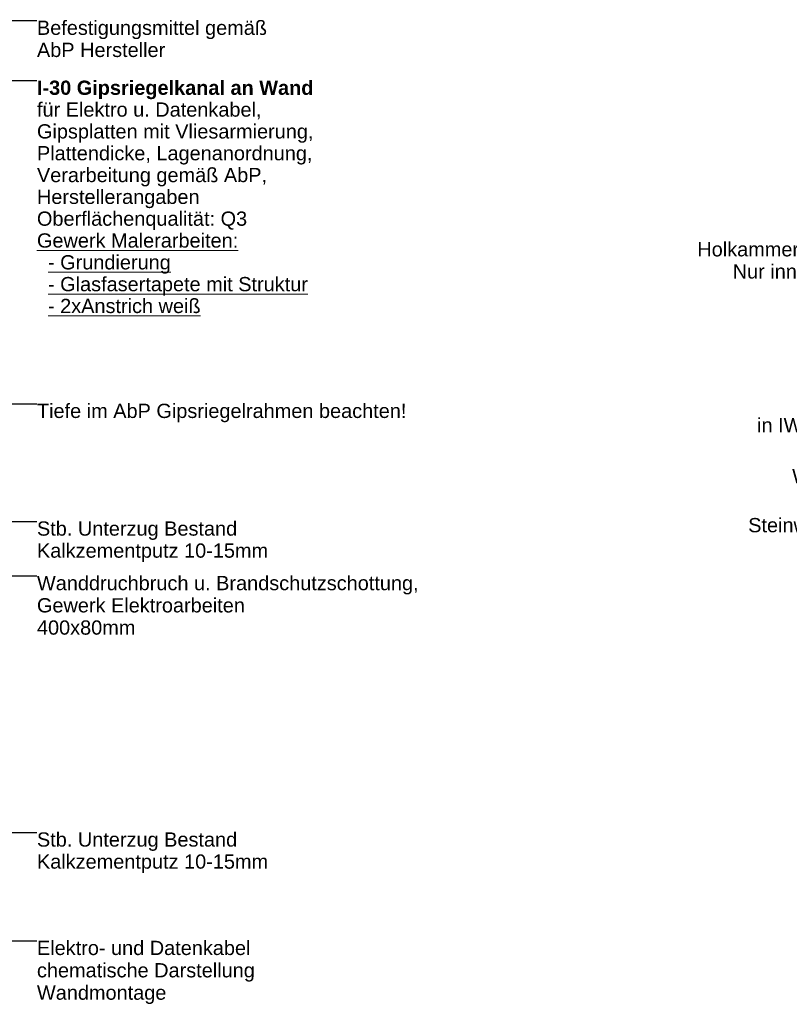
# Model space of a CAD drawing. Header units: metres. Extents: x -0.6 to 10, y -2.1 to 1.5.
# Tile 5 of 25: x 0.8 to 1.7, y -1.9 to -0.6. Entities that reach past the tile are written whole.
import ezdxf

# ---------------------------------------------------------------- set-up
doc = ezdxf.new("R2010")
doc.units = ezdxf.units.M
doc.header["$MEASUREMENT"] = 0
doc.layers.add('152 - Bemaßung_ Beschriftung.Ausbau', color=7, linetype='Continuous')
doc.styles.add('ERSTELLTER_STIL_1', font='txt')
doc.styles.add('ERSTELLTER_STIL_2', font='txt')
doc.dimstyles.new('ERSTELLTER_STIL__3', dxfattribs={"dimtxt": 0.18, "dimasz": 0.001824, "dimexe": 0.18, "dimexo": 0.0625, "dimgap": 0, "dimtad": 0, "dimtih": 1, "dimtoh": 1, "dimdec": 4, "dimzin": 0, "dimdsep": 46, "dimcen": 0.09, "dimadec": 0, "dimazin": 0, "dimtfac": 1, "dimtdec": 4, "dimtmove": 0, "dimatfit": 3, "dimldrblk": 'ARROWHEAD_11', "dimfxl": 1, "dimtolj": 1, "dimtzin": 0, "dimarcsym": 0})
doc.dimstyles.new('ERSTELLTER_STIL__7', dxfattribs={"dimtxt": 0.18, "dimasz": 0.00912, "dimexe": 0.18, "dimexo": 0.0625, "dimgap": 0, "dimtad": 0, "dimtih": 1, "dimtoh": 1, "dimdec": 4, "dimzin": 0, "dimdsep": 46, "dimcen": 0.09, "dimadec": 0, "dimazin": 0, "dimtfac": 1, "dimtdec": 4, "dimtmove": 0, "dimatfit": 3, "dimldrblk": 'ARROWHEAD_11', "dimfxl": 1, "dimtolj": 1, "dimtzin": 0, "dimarcsym": 0})

# ---------------------------------------------------------------- blocks, each defined once
blk = doc.blocks.new('ARROWHEAD_11')
at = {"color": 0, "linetype": 'Continuous', "lineweight": 0}
blk.add_line((0, 0), (-1, 0), dxfattribs=at)
at = {"color": 0, "linetype": 'Continuous', "lineweight": 0, "const_width": 0.25, "flags": 128}
blk.add_lwpolyline([(-0.125, 0, 1), (0.125, 0, 1)], format="xyb", close=True, dxfattribs=at)

msp = doc.modelspace()

# ---------------------------------------------------------------- texts
at = {"layer": '152 - Bemaßung_ Beschriftung.Ausbau', "color": 7, "linetype": 'Continuous', "lineweight": 9, "char_height": 0.018}
for s, insert, attachment_point, line_spacing_factor, style in [('\\A1;{\\pql;\\fArial|b0|i0|c0|p38;Befestigungsmittel gemäß\\P\\pql;\\fArial|b0|i0|c0|p38;AbP Hersteller}', (0.7878, -0.6333), 1, 0.93321, 'ERSTELLTER_STIL_1'), ('\\A1;{\\pql;\\pt0.25;\\fArial|b1|i0|c0|p38;I-30 Gipsriegelkanal\\fArial|b0|i0|c0|p38; \\fArial|b1|i0|c0|p38;an Wand\\P\\pql;\\fArial|b0|i0|c0|p38;für Elektro u. Datenkabel,\\P\\pql;\\fArial|b0|i0|c0|p38;Gipsplatten mit Vliesarmierung,\\P\\pql;\\fArial|b0|i0|c0|p38;Plattendicke, Lagenanordnung,\\P\\pql;\\fArial|b0|i0|c0|p38;Verarbeitung gemäß AbP,\\P\\pql;\\fArial|b0|i0|c0|p38;Herstellerangaben\\P\\pql;\\fArial|b0|i0|c0|p38;Oberflächenqualität: Q3\\P\\pql;\\fArial|b0|i0|c0|p38;\\L\\LGewerk Malerarbeiten:\\P\\pql;\\fArial|b0|i0|c0|p38;  - Grundierung\\P\\pql;\\fArial|b0|i0|c0|p38;  - Glasfasertapete mit Struktur\\P\\pql;\\fArial|b0|i0|c0|p38;  - 2xAnstrich weiß}', (0.7878, -0.7091), 1, 0.919065, 'ERSTELLTER_STIL_2'), ('\\A1;{\\pqr;\\fArial|b0|i0|c0|p38;Befestigungsmittel geeignet für\\P\\pqr;\\fArial|b0|i0|c0|p38;Holkammerdecken, gemäß Bauwerksversuch\\P\\pqr;\\fArial|b0|i0|c0|p38;Nur innerhalb der Hohlkammern zulässig!}', (2.1294, -0.8853), 3, 0.931953, 'ERSTELLTER_STIL_1'), ('\\A1;{\\pqr;\\fArial|b0|i0|c0|p38;2\\fArial|b0|i0|c0|p38; KB / \\fArial|b0|i0|c0|p38;80\\fArial|b0|i0|c0|p38;mm \\P\\pqr;\\fArial|b0|i0|c0|p38;in IW/MW für Durchführung ELT/Daten}', (2.1294, -1.1079), 3, 0.921839, 'ERSTELLTER_STIL_1'), ('\\A1;{\\pql;\\fArial|b0|i0|c0|p38;Stb. Unterzug Bestand\\P\\pql;\\fArial|b0|i0|c0|p38;Kalkzementputz 10-15mm}', (0.7878, -1.2662), 1, 0.9285, 'ERSTELLTER_STIL_1'), ('\\A1;{\\pql;\\fArial|b0|i0|c0|p38;Wanddruchbruch u. Brandschutzschott\\fArial|b0|i0|c0|p38;ung\\fArial|b0|i0|c0|p38;,\\P\\pql;\\fArial|b0|i0|c0|p38;Gewerk Elektroarbeiten\\P\\pql;\\fArial|b0|i0|c0|p38;400x80mm}', (0.7878, -1.3351), 1, 0.936803, 'ERSTELLTER_STIL_1'), ('\\A1;{\\pql;\\fArial|b0|i0|c0|p38;Stb. Unterzug Bestand\\P\\pql;\\fArial|b0|i0|c0|p38;Kalkzementputz 10-15mm}', (0.7878, -1.6592), 1, 0.9285, 'ERSTELLTER_STIL_1'), ('\\A1;{\\pql;\\fArial|b0|i0|c0|p38;Elektro- und Datenkabel\\P\\pql;\\fArial|b0|i0|c0|p38;chematische Darstellung\\P\\pql;\\fArial|b0|i0|c0|p38;Wandmontage}', (0.7878, -1.7962), 1, 0.941445, 'ERSTELLTER_STIL_1')]:
    msp.add_mtext(s, dxfattribs=dict(at, insert=insert, attachment_point=attachment_point, line_spacing_factor=line_spacing_factor, style=style))
at = {"layer": '152 - Bemaßung_ Beschriftung.Ausbau', "color": 7, "linetype": 'Continuous', "lineweight": 9, "char_height": 0.018, "style": 'ERSTELLTER_STIL_1'}
for s, insert, attachment_point in [('\\A1;{\\pql;\\fArial|b0|i0|c0|p38;Tiefe \\fArial|b0|i0|c0|p38;im AbP \\fArial|b0|i0|c0|p38;Gipsriegelrahmen beachten!}', (0.7878, -1.1175), 1), ('\\A1;{\\pqr;\\fArial|b0|i0|c0|p38;Winkelprofil 90°\\fArial|b0|i0|c0|p38; umlaufend, weiß}', (2.1084, -1.2001), 3), ('\\A1;{\\pqr;\\fArial|b0|i0|c0|p38;Steinwoll\\fArial|b0|i0|c0|p38;platte\\fArial|b0|i0|c0|p38;, vlieskaschiert\\fArial|b0|i0|c0|p38; 60x60 cm}', (2.1294, -1.2619), 3)]:
    msp.add_mtext(s, dxfattribs=dict(at, insert=insert, attachment_point=attachment_point))

# ---------------------------------------------------------------- leaders
at = {"layer": '152 - Bemaßung_ Beschriftung.Ausbau', "color": 7, "linetype": 'Continuous', "lineweight": 9, "annotation_type": 0, "has_hookline": 1}
for points, dimstyle, hookline_direction, text_width in [([(0.3517, -0.8638), (0.5169, -0.6333), (0.7878, -0.6333)], 'ERSTELLTER_STIL__3', 0, 0.2878), ([(0.4017, -0.8638), (0.5604, -0.7091), (0.7878, -0.7091)], 'ERSTELLTER_STIL__3', 0, 0.3458), ([(2.4144, -0.9793), (2.3293, -0.8853), (2.1294, -0.8853)], 'ERSTELLTER_STIL__7', 1, 0.5031), ([(0.4499, -1.005), (0.5583, -1.1175), (0.7878, -1.1175)], 'ERSTELLTER_STIL__3', 0, 0.4637), ([(2.4612, -1.1799), (2.3851, -1.1079), (2.1294, -1.1079)], 'ERSTELLTER_STIL__7', 1, 0.4281), ([(0.1784, -1.1944), (0.2428, -1.3351), (0.7878, -1.3351)], 'ERSTELLTER_STIL__3', 0, 0.4793), ([(0.5678, -1.2138), (0.6075, -1.2662), (0.7878, -1.2662)], 'ERSTELLTER_STIL__3', 0, 0.2884), ([(2.2987, -1.3011), (2.2669, -1.2619), (2.1294, -1.2619)], 'ERSTELLTER_STIL__7', 1, 0.4399), ([(0.4637, -1.7218), (0.5304, -1.6592), (0.7878, -1.6592)], 'ERSTELLTER_STIL__3', 0, 0.2884), ([(0.2676, -1.8563), (0.3318, -1.7962), (0.7878, -1.7962)], 'ERSTELLTER_STIL__3', 0, 0.2724)]:
    msp.add_leader(points, dimstyle=dimstyle, dxfattribs=dict(at, hookline_direction=hookline_direction, text_width=text_width))

doc.saveas('drawing.dxf')
